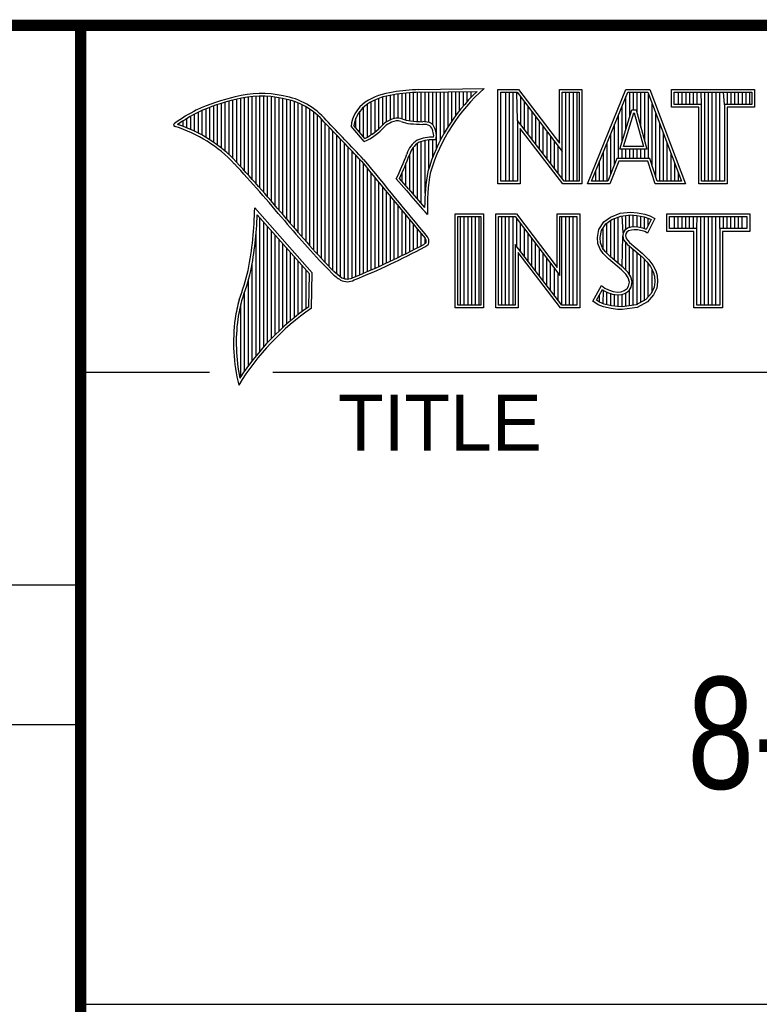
# Model space of a CAD drawing. Header units: inches. Extents: x 0 to 34, y 0 to 22.
# Tile 36 of 67: x 28.3 to 29.6, y 1.3 to 3. Entities that reach past the tile are written whole.
import ezdxf

# ---------------------------------------------------------------- set-up
doc = ezdxf.new("R2010")
doc.units = ezdxf.units.IN
doc.header["$LTSCALE"] = 1.87
doc.header["$MEASUREMENT"] = 0
doc.layers.get('0').update_dxf_attribs({"linetype": 'CONTINUOUS'})
doc.layers.add('NOTE', color=7, linetype='CONTINUOUS')
doc.styles.get("Standard").update_dxf_attribs({"font": 'txt', "width": 0.8})
doc.styles.add('TEXTSTYLE_2', font='txt')

msp = doc.modelspace()

# ---------------------------------------------------------------- linework, layer by layer
at = {"color": 2, "linetype": 'CONTINUOUS'}
for p, q in [((28.3793, 3.0003), (33.5093, 3.0003)), ((28.3793, 3.0003), (28.3793, 1.2503)), ((28.9844, 2.885), (29.1009, 2.8868)), ((28.6659, 2.7474), (28.6659, 2.8695)), ((28.6727, 2.7398), (28.6727, 2.8708)), ((28.6796, 2.7323), (28.6796, 2.8719)), ((28.6865, 2.7247), (28.6865, 2.8727)), ((28.6933, 2.717), (28.6933, 2.8732)), ((28.7002, 2.7092), (28.7002, 2.8734)), ((28.707, 2.7014), (28.707, 2.8733)), ((28.7139, 2.6936), (28.7139, 2.873)), ((28.7208, 2.6856), (28.7208, 2.8724)), ((28.7276, 2.6776), (28.7276, 2.8716)), ((28.7345, 2.6696), (28.7345, 2.8704)), ((28.7414, 2.6615), (28.7414, 2.869)), ((28.913, 2.8153), (28.913, 2.8696)), ((28.9198, 2.8223), (28.9198, 2.8719)), ((28.9267, 2.8275), (28.9267, 2.8737)), ((28.9336, 2.8311), (28.9336, 2.875)), ((28.9404, 2.8335), (28.9404, 2.8759)), ((28.9473, 2.834), (28.9473, 2.8769)), ((28.9542, 2.8327), (28.9542, 2.8778)), ((28.961, 2.8306), (28.961, 2.8785)), ((28.9679, 2.8292), (28.9679, 2.8791)), ((28.9747, 2.8285), (28.9747, 2.8796)), ((28.9816, 2.828), (28.9816, 2.88)), ((28.9845, 2.8802), (29.0882, 2.8817)), ((28.9885, 2.8278), (28.9885, 2.8802)), ((28.9953, 2.8276), (28.9953, 2.8803)), ((29.0022, 2.8263), (29.0022, 2.8804)), ((29.0091, 2.822), (29.0091, 2.8805)), ((29.0159, 2.7805), (29.0159, 2.8806)), ((29.0228, 2.7947), (29.0228, 2.8807)), ((29.0297, 2.8073), (29.0297, 2.8808)), ((29.0365, 2.8188), (29.0365, 2.881)), ((29.0434, 2.8293), (29.0434, 2.8811)), ((29.0502, 2.8389), (29.0502, 2.8812)), ((29.0571, 2.8479), (29.0571, 2.8813)), ((29.064, 2.8562), (29.064, 2.8814)), ((29.0708, 2.8641), (29.0708, 2.8815)), ((29.0777, 2.8714), (29.0777, 2.8816)), ((29.1256, 2.8852), (29.1624, 2.8852)), ((29.1256, 2.7166), (29.1256, 2.8852)), ((29.1305, 2.8804), (29.16, 2.8804)), ((29.1305, 2.7215), (29.1305, 2.8804)), ((29.1395, 2.7215), (29.1395, 2.8804)), ((29.1462, 2.7215), (29.1462, 2.8804)), ((29.1529, 2.7215), (29.1529, 2.8804)), ((29.1604, 2.8299), (29.1596, 2.8804)), ((29.16, 2.8804), (29.2402, 2.7746)), ((29.1624, 2.8852), (29.2354, 2.7891)), ((29.1663, 2.8222), (29.1663, 2.872)), ((29.2354, 2.8852), (29.2754, 2.8852)), ((29.2354, 2.7891), (29.2354, 2.8852)), ((29.2402, 2.8804), (29.2705, 2.8804)), ((29.2402, 2.7746), (29.2402, 2.8804)), ((29.2469, 2.7215), (29.2469, 2.8804)), ((29.2536, 2.7215), (29.2536, 2.8804)), ((29.2603, 2.7215), (29.2603, 2.8804)), ((29.267, 2.7215), (29.267, 2.8804)), ((29.2705, 2.8804), (29.2705, 2.7215)), ((29.2754, 2.8852), (29.2754, 2.7166)), ((29.2853, 2.7167), (29.3541, 2.8851)), ((29.2926, 2.7216), (29.3574, 2.8802)), ((29.3541, 2.8851), (29.3967, 2.8851)), ((29.3543, 2.8139), (29.3543, 2.8725)), ((29.3574, 2.8802), (29.3933, 2.8802)), ((29.361, 2.8356), (29.361, 2.8802)), ((29.3677, 2.8486), (29.3677, 2.8802)), ((29.3744, 2.8428), (29.3744, 2.8802)), ((29.3811, 2.8181), (29.3811, 2.8802)), ((29.3878, 2.7935), (29.3878, 2.8802)), ((29.3933, 2.8802), (29.4535, 2.7216)), ((29.3945, 2.7618), (29.3945, 2.877)), ((29.3967, 2.8851), (29.4606, 2.7167)), ((29.4357, 2.8851), (29.584, 2.8851)), ((29.4357, 2.8537), (29.4357, 2.8851)), ((29.4406, 2.8802), (29.5791, 2.8802)), ((29.4406, 2.8586), (29.4406, 2.8802)), ((29.4482, 2.8586), (29.4482, 2.8802)), ((29.4549, 2.8586), (29.4549, 2.8802)), ((29.4616, 2.8586), (29.4616, 2.8802)), ((29.4684, 2.8586), (29.4684, 2.8802)), ((29.4751, 2.8586), (29.4751, 2.8802)), ((29.4818, 2.8586), (29.4818, 2.8802)), ((29.4892, 2.8586), (29.4885, 2.8802)), ((29.4952, 2.7216), (29.4952, 2.8802)), ((29.5019, 2.7216), (29.5019, 2.8802)), ((29.5086, 2.7216), (29.5086, 2.8802)), ((29.5153, 2.7216), (29.5153, 2.8802)), ((29.522, 2.7216), (29.522, 2.8802)), ((29.5305, 2.8586), (29.5288, 2.8802)), ((29.5355, 2.8586), (29.5355, 2.8802)), ((29.5422, 2.8586), (29.5422, 2.8802)), ((29.5489, 2.8586), (29.5489, 2.8802)), ((29.5556, 2.8586), (29.5556, 2.8802)), ((29.5623, 2.8586), (29.5623, 2.8802)), ((29.569, 2.8586), (29.569, 2.8802)), ((29.5757, 2.8586), (29.5757, 2.8802)), ((29.5791, 2.8802), (29.5791, 2.8586)), ((29.584, 2.8851), (29.584, 2.8537)), ((28.6109, 2.7952), (28.6109, 2.8535)), ((28.6178, 2.7906), (28.6178, 2.856)), ((28.6247, 2.7856), (28.6247, 2.8584)), ((28.6315, 2.7803), (28.6315, 2.8606)), ((28.6384, 2.7747), (28.6384, 2.8626)), ((28.6453, 2.7685), (28.6453, 2.8645)), ((28.6521, 2.762), (28.6521, 2.8662)), ((28.659, 2.7548), (28.659, 2.8679)), ((28.7482, 2.6533), (28.7482, 2.8677)), ((28.7551, 2.6452), (28.7551, 2.8659)), ((28.762, 2.6372), (28.762, 2.8638)), ((28.7688, 2.6293), (28.7688, 2.8611)), ((28.7757, 2.6214), (28.7757, 2.858)), ((28.7826, 2.6137), (28.7826, 2.8543)), ((28.8855, 2.8005), (28.8855, 2.854)), ((28.8924, 2.8003), (28.8924, 2.8594)), ((28.8992, 2.8044), (28.8992, 2.8634)), ((28.9061, 2.8094), (28.9061, 2.8668)), ((29.173, 2.8135), (29.173, 2.8632)), ((29.1798, 2.8048), (29.1798, 2.8543)), ((29.3475, 2.7921), (29.3475, 2.8561)), ((29.4012, 2.7485), (29.4012, 2.8593)), ((29.4843, 2.8537), (29.4357, 2.8537)), ((29.4892, 2.8586), (29.4406, 2.8586)), ((29.4843, 2.7167), (29.4843, 2.8537)), ((29.4892, 2.7216), (29.4892, 2.8586)), ((29.5791, 2.8586), (29.5305, 2.8586)), ((29.5305, 2.8586), (29.5305, 2.7216)), ((29.584, 2.8537), (29.5354, 2.8537)), ((29.5354, 2.8537), (29.5354, 2.7167)), ((28.5766, 2.8137), (28.5766, 2.8374)), ((28.5835, 2.8105), (28.5835, 2.8412)), ((28.5904, 2.8071), (28.5904, 2.8449)), ((28.5972, 2.8034), (28.5972, 2.8479)), ((28.6041, 2.7994), (28.6041, 2.8508)), ((28.7894, 2.606), (28.7894, 2.8501)), ((28.7963, 2.5985), (28.7963, 2.8451)), ((28.8031, 2.591), (28.8031, 2.8394)), ((28.8718, 2.8167), (28.8718, 2.8343)), ((28.8786, 2.8086), (28.8786, 2.8464)), ((29.1865, 2.7961), (29.1865, 2.8455)), ((29.1932, 2.7873), (29.1932, 2.8367)), ((29.3408, 2.7618), (29.3408, 2.8396)), ((29.3434, 2.7787), (29.365, 2.8486)), ((29.35, 2.7836), (29.3686, 2.8438)), ((29.365, 2.8486), (29.3728, 2.8486)), ((29.3686, 2.8438), (29.3691, 2.8438)), ((29.3691, 2.8438), (29.3854, 2.7836)), ((29.3728, 2.8486), (29.3918, 2.7787)), ((29.4079, 2.7286), (29.4079, 2.8416)), ((28.556, 2.8217), (28.556, 2.8246)), ((28.5629, 2.8193), (28.5629, 2.8291)), ((28.5698, 2.8166), (28.5698, 2.8333)), ((28.81, 2.5836), (28.81, 2.8328)), ((28.8169, 2.5762), (28.8169, 2.8253)), ((28.8237, 2.569), (28.8237, 2.8181)), ((28.8865, 2.792), (28.8631, 2.8194)), ((28.8878, 2.7979), (28.8682, 2.8209)), ((29.2438, 2.7215), (29.1604, 2.8299)), ((29.1604, 2.8299), (29.1604, 2.7215)), ((29.1999, 2.7786), (29.1999, 2.8278)), ((29.2066, 2.7699), (29.2066, 2.819)), ((29.3341, 2.752), (29.3341, 2.8232)), ((29.4147, 2.7216), (29.4147, 2.8239)), ((28.8306, 2.5618), (28.8306, 2.8109)), ((28.8375, 2.5556), (28.8375, 2.8037)), ((29.2414, 2.7166), (29.1653, 2.8156)), ((29.1653, 2.8156), (29.1653, 2.7166)), ((29.2133, 2.7612), (29.2133, 2.8101)), ((29.22, 2.7525), (29.22, 2.8013)), ((29.3274, 2.7353), (29.3274, 2.8068)), ((29.4214, 2.7216), (29.4214, 2.8063)), ((28.8443, 2.5505), (28.8443, 2.7965)), ((28.8512, 2.5472), (28.8512, 2.7893)), ((28.8581, 2.5466), (28.8581, 2.782)), ((28.9747, 2.697), (28.9747, 2.7823)), ((28.9816, 2.689), (28.9816, 2.7889)), ((28.9885, 2.6813), (28.9885, 2.7921)), ((28.9953, 2.6998), (28.9953, 2.7939)), ((29.0022, 2.7448), (29.0022, 2.795)), ((29.0091, 2.7642), (29.0091, 2.7954)), ((29.2267, 2.7437), (29.2267, 2.7924)), ((29.2334, 2.735), (29.2334, 2.7836)), ((29.3207, 2.7216), (29.3207, 2.7904)), ((29.3854, 2.7836), (29.35, 2.7836)), ((29.4281, 2.7216), (29.4281, 2.7886)), ((28.8649, 2.5483), (28.8649, 2.7748)), ((28.8718, 2.5513), (28.8718, 2.7675)), ((28.9679, 2.7053), (28.9679, 2.7699)), ((29.2402, 2.7263), (29.2402, 2.7746)), ((29.314, 2.7216), (29.314, 2.774)), ((29.3918, 2.7787), (29.3434, 2.7787)), ((29.3475, 2.7618), (29.3475, 2.7787)), ((29.3543, 2.7618), (29.3543, 2.7787)), ((29.361, 2.7618), (29.361, 2.7787)), ((29.3677, 2.7618), (29.3677, 2.7787)), ((29.3744, 2.7618), (29.3744, 2.7787)), ((29.3811, 2.7618), (29.3811, 2.7787)), ((29.3878, 2.7618), (29.3878, 2.7787)), ((29.4348, 2.7216), (29.4348, 2.7709)), ((28.8786, 2.5541), (28.8786, 2.7602)), ((28.8855, 2.557), (28.8855, 2.7523)), ((28.961, 2.7133), (28.961, 2.7519)), ((29.3073, 2.7216), (29.3073, 2.7575)), ((29.3381, 2.7618), (29.3219, 2.7216)), ((29.3414, 2.7569), (29.3252, 2.7167)), ((29.3968, 2.7618), (29.3381, 2.7618)), ((29.3933, 2.7569), (29.3414, 2.7569)), ((29.4068, 2.7167), (29.3933, 2.7569)), ((29.4103, 2.7216), (29.3968, 2.7618)), ((29.4415, 2.7216), (29.4415, 2.7532)), ((28.8924, 2.5599), (28.8924, 2.744)), ((28.8992, 2.5628), (28.8992, 2.7357)), ((28.9542, 2.7212), (28.9542, 2.7362)), ((29.3006, 2.7216), (29.3006, 2.7411)), ((29.4482, 2.7216), (29.4482, 2.7355)), ((28.9061, 2.5659), (28.9061, 2.7274)), ((28.913, 2.5689), (28.913, 2.7191)), ((28.9198, 2.5721), (28.9198, 2.7107)), ((28.962, 2.7048), (28.9438, 2.7257)), ((28.9657, 2.7079), (28.9496, 2.7264)), ((29.1653, 2.7166), (29.1256, 2.7166)), ((29.1604, 2.7215), (29.1305, 2.7215)), ((29.2754, 2.7166), (29.2414, 2.7166)), ((29.2705, 2.7215), (29.2438, 2.7215)), ((29.3252, 2.7167), (29.2853, 2.7167)), ((29.3219, 2.7216), (29.2926, 2.7216)), ((29.4606, 2.7167), (29.4068, 2.7167)), ((29.4535, 2.7216), (29.4103, 2.7216)), ((29.5354, 2.7167), (29.4843, 2.7167)), ((29.5305, 2.7216), (29.4892, 2.7216)), ((28.9267, 2.5752), (28.9267, 2.7024)), ((28.9336, 2.5784), (28.9336, 2.6941)), ((28.9404, 2.5817), (28.9404, 2.6858)), ((28.9473, 2.585), (28.9473, 2.6775)), ((28.7934, 2.5573), (28.6909, 2.6738)), ((28.7886, 2.5555), (28.6954, 2.6613)), ((28.9542, 2.5884), (28.9542, 2.6692)), ((28.961, 2.5918), (28.961, 2.6609)), ((28.9997, 2.6619), (28.9953, 2.6667)), ((29.0492, 2.6631), (29.1, 2.6631)), ((29.0492, 2.4947), (29.0492, 2.6631)), ((29.0541, 2.6583), (29.0951, 2.6583)), ((29.0541, 2.4996), (29.0541, 2.6583)), ((29.0587, 2.4996), (29.0587, 2.6583)), ((29.0654, 2.4996), (29.0654, 2.6583)), ((29.0721, 2.4996), (29.0721, 2.6583)), ((29.0788, 2.4996), (29.0788, 2.6583)), ((29.0855, 2.4996), (29.0855, 2.6583)), ((29.0922, 2.4996), (29.0922, 2.6583)), ((29.0951, 2.6583), (29.0951, 2.4996)), ((29.1, 2.6631), (29.1, 2.4947)), ((29.1218, 2.6633), (29.1586, 2.6633)), ((29.1218, 2.4947), (29.1218, 2.6633)), ((29.1267, 2.6584), (29.1562, 2.6584)), ((29.1267, 2.4996), (29.1267, 2.6584)), ((29.1325, 2.4996), (29.1325, 2.6584)), ((29.1392, 2.4996), (29.1392, 2.6584)), ((29.1459, 2.4996), (29.1459, 2.6584)), ((29.1526, 2.4996), (29.1526, 2.6584)), ((29.1562, 2.6584), (29.2364, 2.5527)), ((29.1586, 2.6633), (29.2315, 2.5672)), ((29.2315, 2.6633), (29.2716, 2.6633)), ((29.2315, 2.5672), (29.2315, 2.6633)), ((29.2364, 2.6584), (29.2667, 2.6584)), ((29.2364, 2.5527), (29.2364, 2.6584)), ((29.2399, 2.4996), (29.2399, 2.6584)), ((29.2466, 2.4996), (29.2466, 2.6584)), ((29.2533, 2.4996), (29.2533, 2.6584)), ((29.26, 2.4996), (29.26, 2.6584)), ((29.2667, 2.6584), (29.2667, 2.4996)), ((29.2716, 2.6633), (29.2716, 2.4947)), ((29.3269, 2.6572), (29.3437, 2.6639)), ((29.3293, 2.6529), (29.3449, 2.6591)), ((29.3406, 2.5743), (29.3406, 2.6574)), ((29.3437, 2.6639), (29.3623, 2.6659)), ((29.3449, 2.6591), (29.3624, 2.661)), ((29.3491, 2.6288), (29.3473, 2.6594)), ((29.354, 2.635), (29.354, 2.6601)), ((29.3607, 2.6382), (29.3607, 2.6608)), ((29.3623, 2.6659), (29.3747, 2.665)), ((29.3624, 2.661), (29.374, 2.6602)), ((29.3674, 2.6394), (29.3674, 2.6607)), ((29.374, 2.6602), (29.387, 2.6574)), ((29.3741, 2.6393), (29.3741, 2.6602)), ((29.3747, 2.665), (29.3883, 2.6622)), ((29.3808, 2.6381), (29.3808, 2.6588)), ((29.387, 2.6574), (29.3949, 2.6547)), ((29.3883, 2.6622), (29.3967, 2.6593)), ((29.3967, 2.6593), (29.406, 2.6549)), ((29.4272, 2.6631), (29.5755, 2.6631)), ((29.4272, 2.6317), (29.4272, 2.6631)), ((29.432, 2.6583), (29.5706, 2.6583)), ((29.432, 2.6366), (29.432, 2.6583)), ((29.4412, 2.6366), (29.4412, 2.6583)), ((29.4479, 2.6366), (29.4479, 2.6583)), ((29.4547, 2.6366), (29.4547, 2.6583)), ((29.4614, 2.6366), (29.4614, 2.6583)), ((29.4681, 2.6366), (29.4681, 2.6583)), ((29.4748, 2.6366), (29.4748, 2.6583)), ((29.4807, 2.6366), (29.4815, 2.6583)), ((29.4882, 2.4996), (29.4882, 2.6583)), ((29.4949, 2.4996), (29.4949, 2.6583)), ((29.5016, 2.4996), (29.5016, 2.6583)), ((29.5083, 2.4996), (29.5083, 2.6583)), ((29.5151, 2.4996), (29.5151, 2.6583)), ((29.522, 2.6366), (29.5218, 2.6583)), ((29.5285, 2.6366), (29.5285, 2.6583)), ((29.5352, 2.6366), (29.5352, 2.6583)), ((29.5419, 2.6366), (29.5419, 2.6583)), ((29.5486, 2.6366), (29.5486, 2.6583)), ((29.5553, 2.6366), (29.5553, 2.6583)), ((29.562, 2.6366), (29.562, 2.6583)), ((29.5706, 2.6583), (29.5706, 2.6366)), ((29.5755, 2.6631), (29.5755, 2.6317)), ((28.7002, 2.4174), (28.7002, 2.6559)), ((28.707, 2.4253), (28.707, 2.6481)), ((28.7139, 2.4329), (28.7139, 2.6403)), ((28.9679, 2.5953), (28.9679, 2.6526)), ((28.9747, 2.5988), (28.9747, 2.6443)), ((29.1593, 2.6044), (29.1593, 2.6543)), ((29.1661, 2.5957), (29.1661, 2.6454)), ((29.3061, 2.6352), (29.315, 2.6485)), ((29.3107, 2.6333), (29.3186, 2.6451)), ((29.315, 2.6485), (29.3269, 2.6572)), ((29.3186, 2.6451), (29.3293, 2.6529)), ((29.3204, 2.5922), (29.3204, 2.6464)), ((29.3271, 2.5855), (29.3271, 2.6513)), ((29.3338, 2.5799), (29.3338, 2.6547)), ((29.3875, 2.6364), (29.3875, 2.6573)), ((29.3994, 2.6526), (29.3907, 2.6353)), ((29.406, 2.6549), (29.3927, 2.6283)), ((29.3942, 2.6423), (29.3942, 2.655)), ((29.3949, 2.6547), (29.3994, 2.6526)), ((28.6933, 2.4092), (28.6933, 2.6277)), ((28.7208, 2.4401), (28.7208, 2.6325)), ((28.7276, 2.447), (28.7276, 2.6247)), ((28.9816, 2.6024), (28.9816, 2.636)), ((28.9885, 2.606), (28.9885, 2.6277)), ((29.1728, 2.587), (29.1728, 2.6366)), ((29.1795, 2.5783), (29.1795, 2.6277)), ((29.3032, 2.6208), (29.3061, 2.6352)), ((29.3081, 2.6205), (29.3107, 2.6333)), ((29.3137, 2.5989), (29.3137, 2.6378)), ((29.3473, 2.5687), (29.3486, 2.6239)), ((29.3491, 2.6288), (29.3486, 2.6239)), ((29.3486, 2.6239), (29.3502, 2.6168)), ((29.3523, 2.6337), (29.3491, 2.6288)), ((29.3569, 2.6371), (29.3523, 2.6337)), ((29.3539, 2.6271), (29.3536, 2.6242)), ((29.3536, 2.6242), (29.3547, 2.619)), ((29.3559, 2.6303), (29.3539, 2.6271)), ((29.3591, 2.6326), (29.3559, 2.6303)), ((29.363, 2.6389), (29.3569, 2.6371)), ((29.364, 2.6341), (29.3591, 2.6326)), ((29.3691, 2.6395), (29.363, 2.6389)), ((29.3692, 2.6347), (29.364, 2.6341)), ((29.3753, 2.6392), (29.3691, 2.6395)), ((29.3747, 2.6344), (29.3692, 2.6347)), ((29.3834, 2.6326), (29.3747, 2.6344)), ((29.3846, 2.6374), (29.3753, 2.6392)), ((29.388, 2.6312), (29.3834, 2.6326)), ((29.3901, 2.6357), (29.3846, 2.6374)), ((29.3927, 2.6283), (29.388, 2.6312)), ((29.3907, 2.6353), (29.3901, 2.6357)), ((29.4758, 2.6317), (29.4272, 2.6317)), ((29.4807, 2.6366), (29.432, 2.6366)), ((29.4758, 2.4947), (29.4758, 2.6317)), ((29.4807, 2.4996), (29.4807, 2.6366)), ((29.5706, 2.6366), (29.522, 2.6366)), ((29.522, 2.6366), (29.522, 2.4996)), ((29.5755, 2.6317), (29.5268, 2.6317)), ((29.5268, 2.6317), (29.5268, 2.4947)), ((28.7345, 2.4537), (28.7345, 2.6169)), ((28.7414, 2.46), (28.7414, 2.6091)), ((28.9953, 2.6099), (28.9953, 2.6194)), ((29.24, 2.4996), (29.1566, 2.608)), ((29.1566, 2.608), (29.1566, 2.4996)), ((29.1862, 2.5695), (29.1862, 2.6189)), ((29.1929, 2.5608), (29.1929, 2.6101)), ((29.3043, 2.6098), (29.3032, 2.6208)), ((29.3081, 2.5999), (29.3043, 2.6098)), ((29.3091, 2.6109), (29.3081, 2.6205)), ((29.3124, 2.6022), (29.3091, 2.6109)), ((29.3502, 2.6168), (29.3573, 2.608)), ((29.354, 2.5624), (29.354, 2.6122)), ((29.3547, 2.619), (29.3608, 2.6115)), ((29.3573, 2.608), (29.3798, 2.5894)), ((29.3607, 2.5541), (29.3607, 2.6052)), ((29.3608, 2.6115), (29.3831, 2.593)), ((28.7482, 2.4662), (28.7482, 2.6013)), ((28.7551, 2.472), (28.7551, 2.5935)), ((29.2376, 2.4947), (29.1615, 2.5937)), ((29.1615, 2.5937), (29.1615, 2.4947)), ((29.1996, 2.5521), (29.1996, 2.6012)), ((29.2063, 2.5434), (29.2063, 2.5924)), ((29.3133, 2.5924), (29.3081, 2.5999)), ((29.3171, 2.5955), (29.3124, 2.6022)), ((29.3234, 2.5823), (29.3133, 2.5924)), ((29.3211, 2.5915), (29.3171, 2.5955)), ((29.3267, 2.5859), (29.3211, 2.5915)), ((29.3674, 2.4994), (29.3674, 2.5997)), ((29.3741, 2.5003), (29.3741, 2.5941)), ((29.3798, 2.5894), (29.3857, 2.5835)), ((29.3808, 2.5048), (29.3808, 2.5884)), ((29.3831, 2.593), (29.3892, 2.5869)), ((28.6865, 2.4005), (28.6865, 2.5745)), ((28.762, 2.4777), (28.762, 2.5857)), ((28.7688, 2.4831), (28.7688, 2.5779)), ((28.7757, 2.4884), (28.7757, 2.5701)), ((29.213, 2.5346), (29.213, 2.5835)), ((29.2197, 2.5259), (29.2197, 2.5747)), ((29.3466, 2.5629), (29.3234, 2.5823)), ((29.3499, 2.5665), (29.3267, 2.5859)), ((29.3857, 2.5835), (29.3916, 2.5773)), ((29.3875, 2.5074), (29.3875, 2.5816)), ((29.3892, 2.5869), (29.3953, 2.5805)), ((29.3916, 2.5773), (29.3981, 2.5689)), ((29.3942, 2.5148), (29.3942, 2.5739)), ((29.3953, 2.5805), (29.4022, 2.5715)), ((29.4022, 2.5715), (29.4074, 2.5611)), ((28.7826, 2.4934), (28.7826, 2.5623)), ((28.7875, 2.4969), (28.7886, 2.5555)), ((28.7923, 2.4943), (28.7934, 2.5573)), ((29.2265, 2.5172), (29.2265, 2.5658)), ((29.2332, 2.5085), (29.2332, 2.557)), ((29.3542, 2.5553), (29.3466, 2.5629)), ((29.358, 2.5584), (29.3499, 2.5665)), ((29.3585, 2.5484), (29.3542, 2.5553)), ((29.363, 2.5504), (29.358, 2.5584)), ((29.3981, 2.5689), (29.4029, 2.5593)), ((29.401, 2.5222), (29.401, 2.5632)), ((29.4029, 2.5593), (29.4052, 2.5518)), ((29.4052, 2.5518), (29.406, 2.5416)), ((29.4074, 2.5611), (29.4101, 2.5527)), ((29.4101, 2.5527), (29.4109, 2.5414)), ((28.6796, 2.3913), (28.6796, 2.5443)), ((29.2954, 2.507), (29.3104, 2.5348)), ((29.3104, 2.5348), (29.3168, 2.5301)), ((29.3605, 2.5411), (29.3585, 2.5484)), ((29.3591, 2.5339), (29.3605, 2.5411)), ((29.3655, 2.5413), (29.363, 2.5504)), ((29.3637, 2.5321), (29.3655, 2.5413)), ((29.406, 2.5416), (29.4045, 2.5318)), ((29.4109, 2.5414), (29.4092, 2.5304)), ((28.6727, 2.3817), (28.6727, 2.5223)), ((29.3018, 2.5086), (29.3121, 2.5275)), ((29.307, 2.505), (29.307, 2.5182)), ((29.3121, 2.5275), (29.3142, 2.526)), ((29.3137, 2.5019), (29.3142, 2.526)), ((29.3142, 2.526), (29.3213, 2.5224)), ((29.3168, 2.5301), (29.3232, 2.527)), ((29.3204, 2.5005), (29.3204, 2.5227)), ((29.3213, 2.5224), (29.3305, 2.5193)), ((29.3232, 2.527), (29.3316, 2.5241)), ((29.3271, 2.499), (29.3271, 2.5204)), ((29.3305, 2.5193), (29.339, 2.5183)), ((29.3316, 2.5241), (29.3391, 2.5232)), ((29.3338, 2.498), (29.3338, 2.5189)), ((29.339, 2.5183), (29.3472, 2.519)), ((29.3391, 2.5232), (29.346, 2.5238)), ((29.3406, 2.497), (29.3406, 2.5181)), ((29.346, 2.5238), (29.3513, 2.5258)), ((29.3472, 2.519), (29.3536, 2.5215)), ((29.3473, 2.4968), (29.3473, 2.519)), ((29.3513, 2.5258), (29.3562, 2.5293)), ((29.3536, 2.5215), (29.3598, 2.5258)), ((29.354, 2.4977), (29.354, 2.5216)), ((29.3562, 2.5293), (29.3591, 2.5339)), ((29.3598, 2.5258), (29.3637, 2.5321)), ((29.3607, 2.4985), (29.3607, 2.5265)), ((29.3995, 2.5207), (29.3896, 2.5097)), ((29.4037, 2.518), (29.3927, 2.5058)), ((29.4045, 2.5318), (29.3995, 2.5207)), ((29.4092, 2.5304), (29.4037, 2.518)), ((28.6659, 2.3715), (28.6659, 2.501)), ((29.0951, 2.4996), (29.0541, 2.4996)), ((29.1566, 2.4996), (29.1267, 2.4996)), ((29.2667, 2.4996), (29.24, 2.4996)), ((29.3049, 2.5006), (29.2954, 2.507)), ((29.3072, 2.5049), (29.3018, 2.5086)), ((29.3142, 2.4968), (29.3049, 2.5006)), ((29.3156, 2.5015), (29.3072, 2.5049)), ((29.3287, 2.4988), (29.3156, 2.5015)), ((29.3726, 2.5001), (29.3475, 2.4968)), ((29.3896, 2.5097), (29.3726, 2.5001)), ((29.3927, 2.5058), (29.3741, 2.4954)), ((29.522, 2.4996), (29.4807, 2.4996)), ((29.1, 2.4947), (29.0492, 2.4947)), ((29.1615, 2.4947), (29.1218, 2.4947)), ((29.2716, 2.4947), (29.2376, 2.4947)), ((29.3278, 2.4939), (29.3142, 2.4968)), ((29.3394, 2.4922), (29.3278, 2.4939)), ((29.3398, 2.4971), (29.3287, 2.4988)), ((29.3478, 2.4919), (29.3394, 2.4922)), ((29.3475, 2.4968), (29.3398, 2.4971)), ((29.3741, 2.4954), (29.3478, 2.4919)), ((29.5268, 2.4947), (29.4758, 2.4947)), ((28.38, 2.38), (28.61, 2.38)), ((28.7231, 2.38), (33.5, 2.38)), ((25.58, 2), (28.38, 2)), ((25.58, 1.75), (28.38, 1.75)), ((28.3793, 1.2503), (33.5093, 1.2503))]:
    msp.add_line(p, q, dxfattribs=at)
at = {"color": 7, "linetype": 'CONTINUOUS', "const_width": 0.02}
for points in [[(25.58, 3), (33.5, 3)], [(28.38, 3), (28.38, 0.5)]]:
    msp.add_lwpolyline(points, dxfattribs=at)
at = {"color": 2, "linetype": 'CONTINUOUS'}
for centre, radius, start, end in [((29.3103, 2.6468), 0.3185, 131.1194, 163.4134), ((28.7308, 2.5386), 0.3417, 102.6162, 114.8514), ((28.7025, 2.6998), 0.1784, 77.2812, 105.0674), ((28.7025, 2.6998), 0.1736, 77.2325, 105.1014), ((28.7213, 2.7479), 0.1227, 40.1648, 80.8423), ((28.7213, 2.7479), 0.1276, 40.2336, 80.7738), ((28.9506, 2.7677), 0.1134, 96.3007, 123.1683), ((28.9506, 2.7677), 0.1086, 96.2448, 123.1265), ((29.0012, 2.475), 0.4104, 92.3477, 98.8369), ((29.0012, 2.475), 0.4056, 92.3565, 98.8522), ((29.3103, 2.6468), 0.3233, 133.4016, 163.4573), ((28.7308, 2.5386), 0.3369, 102.5985, 114.8293), ((28.9233, 2.8131), 0.0605, 125.0326, 174.0473), ((28.9233, 2.8131), 0.0556, 125.1127, 171.9558), ((28.7753, 2.4938), 0.4018, 117.9346, 124.569), ((28.7753, 2.4938), 0.3969, 117.9533, 124.0367), ((28.9458, 2.807), 0.0271, 72.6167, 117.3893), ((28.5489, 2.822), 0.00299, 121.3524, 265.803), ((28.4751, 2.5845), 0.2458, 43.1667, 72.5704), ((28.4751, 2.5845), 0.2507, 43.1667, 71.8499), ((21.1581, -4.5074), 10.6031, 43.24659, 43.76754), ((21.1581, -4.5074), 10.6079, 43.24574, 43.76673), ((28.8427, 2.8903), 0.1076, 293.9922, 318.4433), ((28.8427, 2.8903), 0.1028, 295.9955, 318.5906), ((28.9521, 2.7868), 0.048, 112.9192, 132.2696), ((28.9521, 2.7868), 0.0432, 112.6635, 131.9293), ((28.9458, 2.807), 0.0222, 72.9386, 117.864), ((28.9776, 2.8958), 0.0722, 249.5553, 263.1674), ((28.9776, 2.8958), 0.0673, 249.4421, 263.134), ((28.9951, 3.0772), 0.2544, 264.112, 269.1019), ((28.9951, 3.0772), 0.2495, 264.1212, 269.0704), ((28.9924, 2.7937), 0.0341, 64.4657, 92.2507), ((28.9924, 2.7937), 0.0292, 66.3199, 92.502), ((28.9831, 2.8025), 0.0276, 355.2993, 40.45), ((28.9831, 2.8025), 0.0325, 347.1186, 42.4046), ((29.0102, 2.7231), 0.0771, 89.6555, 111.8728), ((29.0054, 2.7573), 0.0444, 122.696, 163.5009), ((29.0054, 2.7573), 0.0396, 123.3504, 163.7172), ((29.0102, 2.7231), 0.0723, 86.3771, 111.5055), ((28.547, 2.9226), 0.443, 333.6071, 339.8417), ((28.547, 2.9226), 0.4478, 334.0205, 339.8621), ((26.652, 0.9006), 2.7324, 39.9155, 42.7665), ((129.7875, 86.0025), 130.8121, 219.521915, 219.600266), ((129.7875, 86.0025), 130.8073, 219.521847, 219.600368), ((29.3273, 2.6768), 0.3327, 169.238, 180.3751), ((29.3273, 2.6768), 0.3279, 169.2806, 182.6074), ((29.5269, 3.164), 0.728, 219.1094, 223.0893), ((29.5269, 3.164), 0.7231, 219.1028, 222.5928), ((28.0416, 2.6849), 0.6494, 349.0855, 359.0208), ((28.0416, 2.6849), 0.6542, 349.0755, 357.9397), ((30.1411, 3.8249), 1.8249, 220.0426, 224.0118), ((30.1411, 3.8249), 1.8201, 220.0428, 224.0077), ((28.9714, 2.6031), 0.0338, 24.6833, 34.3208), ((28.389, 3.7322), 1.2758, 291.9868, 298.2489), ((28.9805, 2.6304), 0.0253, 299.2554, 311.2666), ((28.9805, 2.6304), 0.0301, 299.1713, 314.8064), ((28.9714, 2.6031), 0.0289, 26.3669, 33.8971), ((28.9692, 2.6145), 0.0281, 353.6896, 3.0529), ((28.9692, 2.6145), 0.033, 350.4808, 4.7809), ((28.389, 3.7322), 1.2806, 291.9989, 298.2507), ((28.2599, 2.6636), 0.4315, 339.0707, 346.3663), ((28.2599, 2.6636), 0.4364, 339.1089, 346.3814), ((28.9081, 2.6424), 0.1167, 227.0935, 236.9215), ((28.9081, 2.6424), 0.1118, 227.1594, 236.7882), ((28.8564, 2.568), 0.0263, 242.8488, 298.0515), ((28.8564, 2.568), 0.0215, 243.4895, 298.6992), ((29.0668, 2.4083), 0.4163, 165.9357, 170.6856), ((29.0668, 2.4083), 0.4115, 165.9758, 170.6758), ((29.0517, 2.1188), 0.4564, 124.643, 148.5565), ((29.0517, 2.1188), 0.4613, 124.9511, 147.0981), ((28.9728, 2.4332), 0.3197, 172.3562, 193.7958), ((28.9728, 2.4332), 0.3149, 172.369, 191.6868)]:
    msp.add_arc(centre, radius, start, end, dxfattribs=at)
at = {"color": 7, "linetype": 'CONTINUOUS'}
msp.add_arc((26.6525, 0.9011), 2.7269, 39.915, 42.7661, dxfattribs=at)

# ---------------------------------------------------------------- texts
at = {"color": 2, "linetype": 'CONTINUOUS', "insert": (28.8397, 2.3397), "char_height": 0.1, "width": 0.5, "attachment_point": 1, "line_spacing_factor": 0.9, "style": 'TEXTSTYLE_2'}
msp.add_mtext('TITLE', dxfattribs=at)
at = {"layer": 'NOTE', "color": 7, "linetype": 'CONTINUOUS', "insert": (30.9443, 2.1353), "char_height": 0.2, "width": 3.68, "attachment_point": 2, "line_spacing_factor": 0.9}
msp.add_mtext('cDAQ-9188XT\\P8-SLOT ETHERNET CHASSIS\\P ', dxfattribs=at)

doc.saveas('drawing.dxf')
